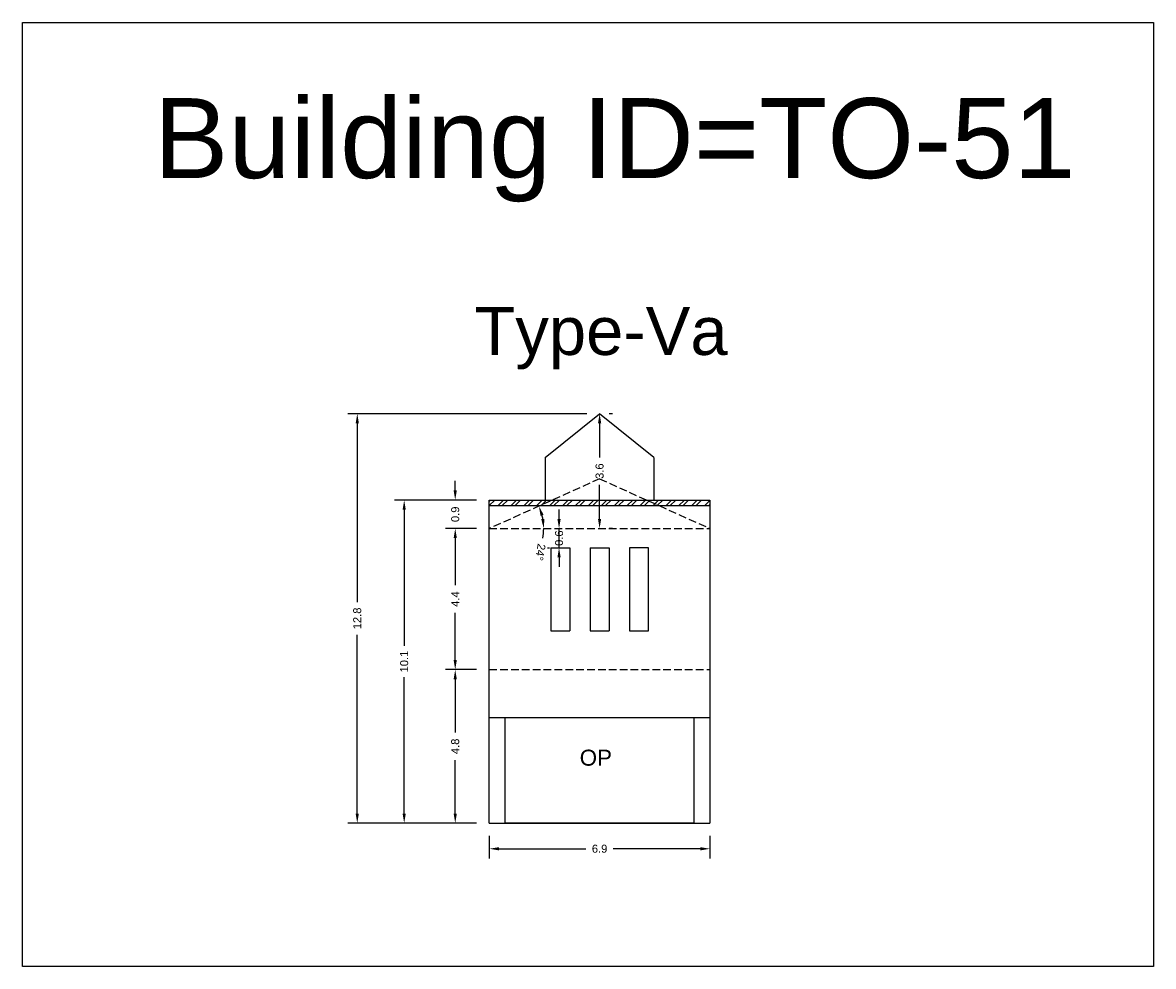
# Model space of a CAD drawing. Header units: metres. Extents: x 3416649 to 3417130, y -6713042 to -6712690.
# Tile 5 of 70: x 3416649 to 3416685, y -6712955 to -6712925. Entities that reach past the tile are written whole.
import ezdxf

# ---------------------------------------------------------------- set-up
doc = ezdxf.new("R2010")
doc.units = ezdxf.units.M
doc.linetypes.add('ACAD_ISO02W100', pattern=[15, 12, -3])
doc.layers.add('Dotted', color=7, linetype='ACAD_ISO02W100', plot=False)
doc.styles.get("Standard").update_dxf_attribs({"font": 'arial.ttf'})
doc.dimstyles.new('ISO-25', dxfattribs={"dimtxt": 0.25, "dimasz": 0.3, "dimexe": 0.3, "dimexo": 0.4, "dimgap": 0.2, "dimtad": 0, "dimdec": 1, "dimdsep": 46, "dimtxsty": 'Standard', "dimcen": 2.5, "dimadec": 0, "dimazin": 0, "dimtfac": 1, "dimtdec": 1, "dimtmove": 0, "dimatfit": 3, "dimfxl": 1, "dimarcsym": 0})

# ---------------------------------------------------------------- blocks, each defined once
blk = doc.blocks.new('*D407')
at = {"color": 0, "lineweight": -2, "transparency": 16777216}
for start, end in [(10.1096, 14.1527), (349.8904, 0)]:
    blk.add_arc((3416663.981, -6712940.987), 1.702, start, end, dxfattribs=at)
at = {"color": 0, "transparency": 16777216}
for points in [[(3416665.584, -6712940.588), (3416665.679, -6712940.555), (3416665.533, -6712940.288)], [(3416665.707, -6712940.684), (3416665.607, -6712940.693), (3416665.683, -6712940.987)]]:
    blk.add_solid(points, dxfattribs=at)
at = {"layer": 'Defpoints', "color": 0, "transparency": 16777216}
for p in [(3416667.431, -6712939.432), (3416665.616, -6712940.513), (3416663.981, -6712940.987), (3416663.981, -6712940.987), (3416670.881, -6712940.987)]:
    blk.add_point(p, dxfattribs=at)
at = {"color": 0, "transparency": 16777216, "insert": (3416665.578, -6712941.727), "char_height": 0.25, "attachment_point": 5, "rotation": 259.8904}
blk.add_mtext('24°', dxfattribs=at)
blk = doc.blocks.new('*D408')
at = {"color": 0, "lineweight": -2, "transparency": 16777216}
for p, q in [((3416663.581, -6712945.397), (3416662.616, -6712945.397)), ((3416662.916, -6712945.697), (3416662.916, -6712947.364)), ((3416662.916, -6712949.897), (3416662.916, -6712948.23)), ((3416663.581, -6712950.197), (3416662.616, -6712950.197))]:
    blk.add_line(p, q, dxfattribs=at)
at = {"color": 0, "transparency": 16777216}
for points in [[(3416662.866, -6712945.697), (3416662.966, -6712945.697), (3416662.916, -6712945.397)], [(3416662.866, -6712949.897), (3416662.966, -6712949.897), (3416662.916, -6712950.197)]]:
    blk.add_solid(points, dxfattribs=at)
at = {"layer": 'Defpoints', "color": 0, "transparency": 16777216}
for p in [(3416662.916, -6712945.397), (3416663.981, -6712945.397), (3416663.981, -6712950.197)]:
    blk.add_point(p, dxfattribs=at)
at = {"color": 0, "transparency": 16777216, "insert": (3416662.916, -6712947.797), "char_height": 0.25, "attachment_point": 5, "rotation": 90}
blk.add_mtext('4.8', dxfattribs=at)
blk = doc.blocks.new('*D409')
at = {"color": 0, "lineweight": -2, "transparency": 16777216}
for p, q in [((3416663.581, -6712940.987), (3416662.616, -6712940.987)), ((3416662.916, -6712941.287), (3416662.916, -6712942.76)), ((3416662.916, -6712945.097), (3416662.916, -6712943.624)), ((3416663.581, -6712945.397), (3416662.616, -6712945.397))]:
    blk.add_line(p, q, dxfattribs=at)
at = {"color": 0, "transparency": 16777216}
for points in [[(3416662.866, -6712941.287), (3416662.966, -6712941.287), (3416662.916, -6712940.987)], [(3416662.866, -6712945.097), (3416662.966, -6712945.097), (3416662.916, -6712945.397)]]:
    blk.add_solid(points, dxfattribs=at)
at = {"layer": 'Defpoints', "color": 0, "transparency": 16777216}
for p in [(3416662.916, -6712940.987), (3416663.981, -6712940.987), (3416663.981, -6712945.397)]:
    blk.add_point(p, dxfattribs=at)
at = {"color": 0, "transparency": 16777216, "insert": (3416662.916, -6712943.192), "char_height": 0.25, "attachment_point": 5, "rotation": 90}
blk.add_mtext('4.4', dxfattribs=at)
blk = doc.blocks.new('*D410')
at = {"color": 0, "lineweight": -2, "transparency": 16777216}
for p, q in [((3416663.981, -6712950.597), (3416663.981, -6712951.299)), ((3416670.881, -6712950.597), (3416670.881, -6712951.299)), ((3416664.281, -6712950.999), (3416667.002, -6712950.999)), ((3416670.581, -6712950.999), (3416667.859, -6712950.999))]:
    blk.add_line(p, q, dxfattribs=at)
at = {"color": 0, "transparency": 16777216}
for points in [[(3416664.281, -6712950.949), (3416664.281, -6712951.049), (3416663.981, -6712950.999)], [(3416670.581, -6712950.949), (3416670.581, -6712951.049), (3416670.881, -6712950.999)]]:
    blk.add_solid(points, dxfattribs=at)
at = {"layer": 'Defpoints', "color": 0, "transparency": 16777216}
for p in [(3416663.981, -6712950.197), (3416670.881, -6712950.197), (3416670.881, -6712950.999)]:
    blk.add_point(p, dxfattribs=at)
at = {"color": 0, "transparency": 16777216, "insert": (3416667.431, -6712950.999), "char_height": 0.25, "attachment_point": 5}
blk.add_mtext('6.9', dxfattribs=at)
blk = doc.blocks.new('*D411')
at = {"color": 0, "lineweight": -2, "transparency": 16777216}
for p, q in [((3416662.916, -6712939.797), (3416662.916, -6712939.497)), ((3416663.581, -6712940.097), (3416662.616, -6712940.097)), ((3416662.916, -6712940.097), (3416662.916, -6712940.115)), ((3416663.581, -6712940.987), (3416662.616, -6712940.987)), ((3416662.916, -6712940.987), (3416662.916, -6712940.97)), ((3416662.916, -6712941.287), (3416662.916, -6712941.587))]:
    blk.add_line(p, q, dxfattribs=at)
at = {"color": 0, "transparency": 16777216}
for points in [[(3416662.866, -6712939.797), (3416662.966, -6712939.797), (3416662.916, -6712940.097)], [(3416662.866, -6712941.287), (3416662.966, -6712941.287), (3416662.916, -6712940.987)]]:
    blk.add_solid(points, dxfattribs=at)
at = {"layer": 'Defpoints', "color": 0, "transparency": 16777216}
for p in [(3416662.916, -6712940.097), (3416663.981, -6712940.097), (3416663.981, -6712940.987)]:
    blk.add_point(p, dxfattribs=at)
at = {"color": 0, "transparency": 16777216, "insert": (3416662.916, -6712940.542), "char_height": 0.25, "attachment_point": 5, "rotation": 90}
blk.add_mtext('0.9', dxfattribs=at)
blk = doc.blocks.new('*D412')
at = {"color": 0, "lineweight": -2, "transparency": 16777216}
for p, q in [((3416666.163, -6712940.687), (3416666.163, -6712940.387)), ((3416665.801, -6712940.987), (3416665.863, -6712940.987)), ((3416666.163, -6712941.587), (3416666.163, -6712940.987)), ((3416665.801, -6712941.587), (3416665.863, -6712941.587)), ((3416666.163, -6712941.887), (3416666.163, -6712942.187))]:
    blk.add_line(p, q, dxfattribs=at)
at = {"color": 0, "transparency": 16777216}
for points in [[(3416666.113, -6712940.687), (3416666.213, -6712940.687), (3416666.163, -6712940.987)], [(3416666.113, -6712941.887), (3416666.213, -6712941.887), (3416666.163, -6712941.587)]]:
    blk.add_solid(points, dxfattribs=at)
at = {"layer": 'Defpoints', "color": 0, "transparency": 16777216}
for p in [(3416666.163, -6712940.987), (3416666.201, -6712940.987), (3416666.201, -6712941.587)]:
    blk.add_point(p, dxfattribs=at)
at = {"color": 0, "transparency": 16777216, "insert": (3416666.163, -6712941.287), "char_height": 0.25, "attachment_point": 5, "rotation": 90}
blk.add_mtext('0.6', dxfattribs=at)
blk = doc.blocks.new('*D413')
at = {"color": 0, "lineweight": -2, "transparency": 16777216}
for p, q in [((3416663.581, -6712940.097), (3416661.02, -6712940.097)), ((3416661.32, -6712940.397), (3416661.32, -6712944.659)), ((3416661.32, -6712949.897), (3416661.32, -6712945.636)), ((3416663.581, -6712950.197), (3416661.02, -6712950.197))]:
    blk.add_line(p, q, dxfattribs=at)
at = {"color": 0, "transparency": 16777216}
for points in [[(3416661.27, -6712940.397), (3416661.37, -6712940.397), (3416661.32, -6712940.097)], [(3416661.27, -6712949.897), (3416661.37, -6712949.897), (3416661.32, -6712950.197)]]:
    blk.add_solid(points, dxfattribs=at)
at = {"layer": 'Defpoints', "color": 0, "transparency": 16777216}
for p in [(3416661.32, -6712940.097), (3416663.981, -6712940.097), (3416663.981, -6712950.197)]:
    blk.add_point(p, dxfattribs=at)
at = {"color": 0, "transparency": 16777216, "insert": (3416661.32, -6712945.147), "char_height": 0.25, "attachment_point": 5, "rotation": 90}
blk.add_mtext('10.1', dxfattribs=at)
blk = doc.blocks.new('*D414')
at = {"color": 0, "lineweight": -2, "transparency": 16777216}
for p, q in [((3416667.031, -6712937.397), (3416659.552, -6712937.397)), ((3416659.852, -6712937.697), (3416659.852, -6712943.284)), ((3416659.852, -6712949.897), (3416659.852, -6712944.311)), ((3416663.581, -6712950.197), (3416659.552, -6712950.197))]:
    blk.add_line(p, q, dxfattribs=at)
at = {"color": 0, "transparency": 16777216}
for points in [[(3416659.802, -6712937.697), (3416659.902, -6712937.697), (3416659.852, -6712937.397)], [(3416659.802, -6712949.897), (3416659.902, -6712949.897), (3416659.852, -6712950.197)]]:
    blk.add_solid(points, dxfattribs=at)
at = {"layer": 'Defpoints', "color": 0, "transparency": 16777216}
for p in [(3416659.852, -6712937.397), (3416667.431, -6712937.397), (3416663.981, -6712950.197)]:
    blk.add_point(p, dxfattribs=at)
at = {"color": 0, "transparency": 16777216, "insert": (3416659.852, -6712943.797), "char_height": 0.25, "attachment_point": 5, "rotation": 90}
blk.add_mtext('12.8', dxfattribs=at)
blk = doc.blocks.new('*D415')
at = {"color": 0, "lineweight": -2, "transparency": 16777216}
for p, q in [((3416667.831, -6712937.397), (3416667.731, -6712937.397)), ((3416667.431, -6712937.697), (3416667.431, -6712938.765)), ((3416667.431, -6712940.687), (3416667.431, -6712939.62)), ((3416667.831, -6712940.987), (3416667.731, -6712940.987))]:
    blk.add_line(p, q, dxfattribs=at)
at = {"color": 0, "transparency": 16777216}
for points in [[(3416667.381, -6712937.697), (3416667.481, -6712937.697), (3416667.431, -6712937.397)], [(3416667.381, -6712940.687), (3416667.481, -6712940.687), (3416667.431, -6712940.987)]]:
    blk.add_solid(points, dxfattribs=at)
at = {"layer": 'Defpoints', "color": 0, "transparency": 16777216}
for p in [(3416667.431, -6712937.397), (3416667.431, -6712940.987), (3416667.431, -6712940.987)]:
    blk.add_point(p, dxfattribs=at)
at = {"color": 0, "transparency": 16777216, "insert": (3416667.431, -6712939.192), "char_height": 0.25, "attachment_point": 5, "rotation": 90}
blk.add_mtext('3.6', dxfattribs=at)

msp = doc.modelspace()

# ---------------------------------------------------------------- hatches: boundary and pattern name
h = msp.add_hatch()
h.set_pattern_fill('ANSI32', color=256, scale=0.03)
h.set_pattern_definition([(45, (-18.23587, 0), (-0.202055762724, 0.202055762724), []), (45, (-18.10117, 0), (-0.202055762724, 0.202055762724), [])])
h.paths.add_polyline_path([(3416663.981, -6712940.097), (3416663.981, -6712940.267), (3416670.881, -6712940.267), (3416670.881, -6712940.097)])

# ---------------------------------------------------------------- linework, layer by layer
for points in [[(3416649.386, -6712925.169), (3416684.751, -6712925.169), (3416684.751, -6712954.676), (3416649.386, -6712954.676)], [(3416668.961, -6712941.587), (3416668.361, -6712941.587), (3416668.361, -6712944.187), (3416668.961, -6712944.187)], [(3416664.481, -6712946.897), (3416670.381, -6712946.897), (3416670.381, -6712950.197), (3416664.481, -6712950.197)]]:
    msp.add_lwpolyline(points, close=True)
for points in [[(3416665.731, -6712938.767), (3416667.431, -6712937.397)], [(3416669.131, -6712938.767), (3416667.431, -6712937.397)], [(3416665.731, -6712938.767), (3416665.731, -6712940.097)], [(3416669.131, -6712938.767), (3416669.131, -6712940.097)], [(3416663.981, -6712940.097), (3416670.881, -6712940.097)], [(3416663.981, -6712950.197), (3416663.981, -6712940.097)], [(3416663.981, -6712940.267), (3416670.881, -6712940.267)], [(3416670.881, -6712940.097), (3416670.881, -6712950.197)], [(3416665.901, -6712941.587), (3416665.901, -6712944.187)], [(3416665.901, -6712941.587), (3416666.501, -6712941.587)], [(3416666.501, -6712941.587), (3416666.501, -6712944.187)], [(3416667.131, -6712941.587), (3416667.131, -6712944.187)], [(3416667.131, -6712941.587), (3416667.731, -6712941.587)], [(3416667.731, -6712941.587), (3416667.731, -6712944.187)], [(3416665.901, -6712944.187), (3416666.501, -6712944.187)], [(3416667.131, -6712944.187), (3416667.731, -6712944.187)], [(3416663.981, -6712946.897), (3416670.881, -6712946.897)], [(3416664.481, -6712950.197), (3416664.481, -6712946.897)], [(3416670.381, -6712946.897), (3416670.381, -6712950.197)], [(3416663.981, -6712950.197), (3416670.881, -6712950.197)]]:
    msp.add_lwpolyline(points)
at = {"layer": 'Dotted', "ltscale": 0.02}
for points in [[(3416667.431, -6712939.432), (3416663.981, -6712940.987)], [(3416667.431, -6712939.432), (3416670.881, -6712940.987)], [(3416663.981, -6712940.987), (3416670.881, -6712940.987)], [(3416663.981, -6712945.397), (3416670.881, -6712945.397)]]:
    msp.add_lwpolyline(points, dxfattribs=at)

# ---------------------------------------------------------------- texts
at = {"attachment_point": 1}
for s, width, heights, insert, char_height in [('Building ID=TO-51', 67.86454, [0.517], (3416653.491, -6712927.53), 2.5), ('Type-Va ', 9.99112, [0.517], (3416663.516, -6712934.06), 1.5), ('OP', 67.86454, [0], (3416666.809, -6712947.901), 0.5)]:
    msp.add_mtext_dynamic_manual_height_columns(s, width=width, gutter_width=12.5, heights=heights, dxfattribs=dict(at, insert=insert, char_height=char_height))

# ---------------------------------------------------------------- dimensions: what is measured, and where the dimension line sits
for base, p1, p2, picture, middle in [((3416659.852, -6712937.397), (3416663.981, -6712950.197), (3416667.431, -6712937.397), '*D414', (3416659.852, -6712943.797)), ((3416667.431, -6712940.987), (3416667.431, -6712937.397), (3416667.431, -6712940.987), '*D415', (3416667.431, -6712939.192)), ((3416662.916, -6712940.097), (3416663.981, -6712940.987), (3416663.981, -6712940.097), '*D411', (3416662.916, -6712940.542)), ((3416661.32, -6712940.097), (3416663.981, -6712950.197), (3416663.981, -6712940.097), '*D413', (3416661.32, -6712945.147)), ((3416662.916, -6712940.987), (3416663.981, -6712945.397), (3416663.981, -6712940.987), '*D409', (3416662.916, -6712943.192)), ((3416662.916, -6712945.397), (3416663.981, -6712950.197), (3416663.981, -6712945.397), '*D408', (3416662.916, -6712947.797))]:
    dim = msp.add_linear_dim(base=base, p1=p1, p2=p2, angle=90, dimstyle='ISO-25')
    dim.commit()
    dim.dimension.update_dxf_attribs({"geometry": picture, "text_midpoint": middle})
dim = msp.add_angular_dim_2l(base=(3416665.616, -6712940.513), line1=((3416663.981, -6712940.987), (3416670.881, -6712940.987)), line2=((3416667.431, -6712939.432), (3416663.981, -6712940.987)), dimstyle='ISO-25')
dim.commit()
dim.dimension.update_dxf_attribs({"geometry": '*D407', "text_midpoint": (3416665.578, -6712941.727)})
dim = msp.add_linear_dim(base=(3416666.163, -6712940.987), p1=(3416666.201, -6712941.587), p2=(3416666.201, -6712940.987), angle=90, dimstyle='ISO-25')
dim.commit()
dim.dimension.update_dxf_attribs({"geometry": '*D412', "text_midpoint": (3416666.163, -6712941.287), "dimtype": 160})
dim = msp.add_linear_dim(base=(3416670.881, -6712950.999), p1=(3416663.981, -6712950.197), p2=(3416670.881, -6712950.197), dimstyle='ISO-25')
dim.commit()
dim.dimension.update_dxf_attribs({"geometry": '*D410', "text_midpoint": (3416667.431, -6712950.999)})

doc.saveas('drawing.dxf')
